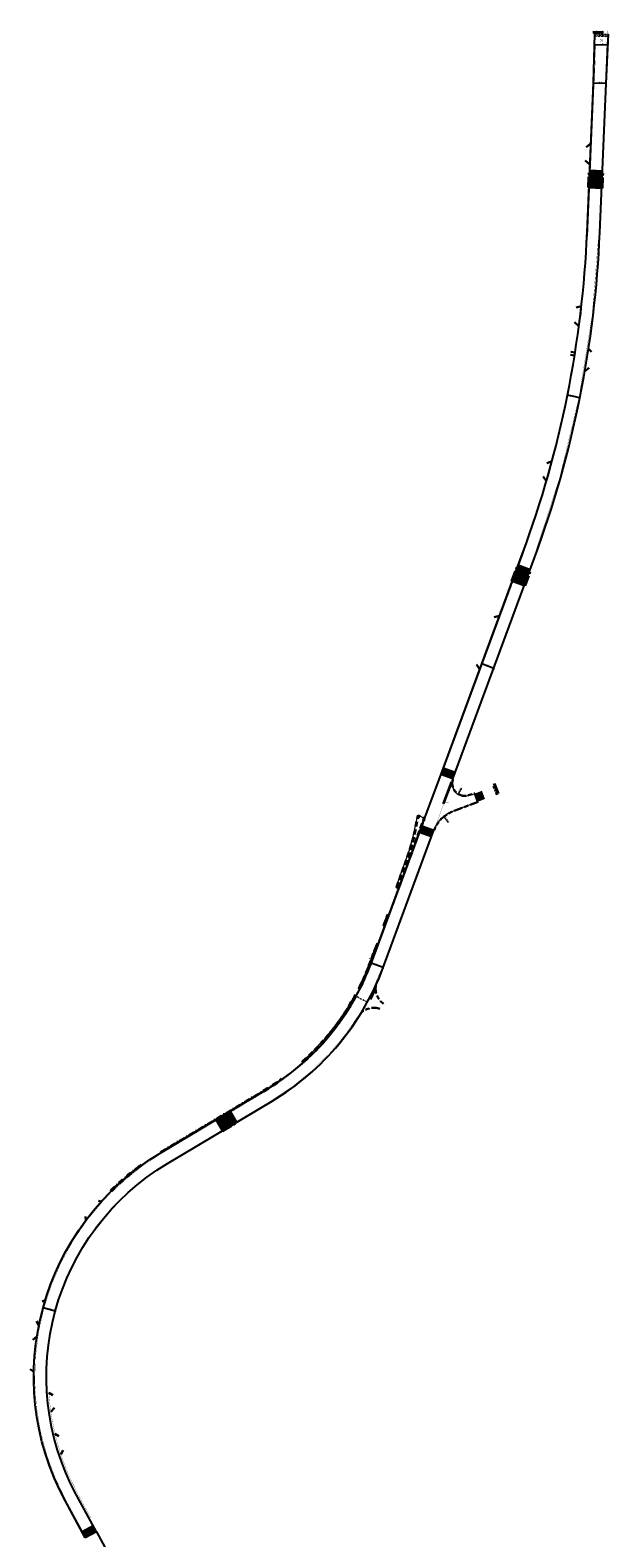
# Model space of a CAD drawing. Header units: metres. Extents: x -5 to 205656, y -9 to 393038.
# Tile 24 of 29: x 203106 to 203380, y 392327 to 393038. Entities that reach past the tile are written whole.
import ezdxf

# ---------------------------------------------------------------- set-up
doc = ezdxf.new("R2010")
doc.units = ezdxf.units.M
for name, pattern in [('DASHDOT', [1, 0.5, -0.25, 0, -0.25]), ('DASHED', [0.75, 0.5, -0.25]), ('VH-OPSLUITBAND_100X200', [16, 8, -2, 4, -2]), ('VH-TROTTOIRBAND_180-200', [20, 10, -2, 2, -2, 2, -2]), ('VW-1-1_STREEP', [2, 1, -1]), ('ZZ-AFBREEK-SO', [7, 4, -1, 1, -1])]:
    doc.linetypes.add(name, pattern=pattern)
for name, color, linetype, lineweight in [('Freesvakken_nle', 7, 'DASHED', 20), ('N-WE-VH-KANTOPSLUITING_MOLGOOT', 253, 'Continuous', 15), ('N-WE-VH-KANTOPSLUITING_OPSLUITBAND_100X200-G', 7, 'VH-OPSLUITBAND_100X200', 30), ('N-WE-VH-KANTOPSLUITING_TROTTOIRBAND_180 200-G', 6, 'VH-TROTTOIRBAND_180-200', 40), ('N-WE-VH-KANTOPSLUITING_VOORKANTBAND-G', 7, 'Continuous', 15), ('N-WE-VW-MARKERING_DWARS_DRIEHOEK_5050-G', 255, 'VW-HAAIETAND50-L-N', 35), ('N-WE-VW-MARKERING_LANGS_STREEP_11-G', 255, 'VW-1-1_STREEP', 13), ('RWS banden', 130, 'DASHED', 40), ('Scheidingsband', 10, 'DASHDOT', 40), ('X-XX-AL-AANKLEDING-M', 7, 'Continuous', 18), ('X-XX-AL-AANPIJLING-M', 7, 'Continuous', 18), ('X-XX-AL-AFBREEKLIJN-G', 7, 'ZZ-AFBREEK-SO', 40)]:
    doc.layers.add(name, color=color, linetype=linetype, lineweight=lineweight)
for name, color, linetype in [('N-WE-VH-KANTVERHARDING-G', 7, 'Continuous'), ('N-WE-VH-PLATEAU-G', 7, 'Continuous'), ('N-WE-VW-MARKERING_LANGS_STREEP-G', 255, 'Continuous')]:
    doc.layers.add(name, color=color, linetype=linetype)
doc.styles.add('NLCS-ISO-M200-T25', font='NLCS-ISO.ttf', dxfattribs={"height": 0.5})
doc.styles.get("Standard").update_dxf_attribs({"font": 'arial.ttf'})
doc.linetypes.add('VW-HAAIETAND50-L-N', pattern='A,0,-0.5,[150,NLCS.SHX,S=1,R=0,X=-0.625,Y=-0.25],-0.5', length=1)
doc.dimstyles.new('NLCS-M200-T25-PIJL_L3_H2', dxfattribs={"dimscale": 0.2, "dimtxt": 2.5, "dimasz": 2.5, "dimexe": 2, "dimexo": 2, "dimgap": 0.7, "dimtad": 1, "dimdec": 3, "dimzin": 0, "dimdsep": 46, "dimtxsty": 'NLCS-ISO-M200-T25', "dimcen": 0, "dimdle": 2, "dimclrd": 256, "dimclre": 256, "dimclrt": 256, "dimazin": 0, "dimtfac": 1, "dimtdec": 3, "dimtofl": 0, "dimtmove": 0, "dimatfit": 3, "dimfxl": 2, "dimfxlon": 1, "dimtfillclr": 256, "dimtolj": 1, "dimtzin": 0, "dimlwd": -1, "dimlwe": -1, "dimarcsym": 0})
doc.dimstyles.new('NLCS_1-200', dxfattribs={"dimscale": 0.2, "dimtxt": 2.5, "dimasz": 2.5, "dimexe": 1.25, "dimexo": 0.625, "dimtad": 1, "dimzin": 1, "dimtxsty": 'Standard', "dimblk": 'OBLIQUE', "dimcen": 0, "dimse1": 1, "dimse2": 1, "dimadec": 0, "dimazin": 0, "dimtfac": 1, "dimtmove": 0, "dimatfit": 3, "dimfxl": 1, "dimarcsym": 0})

# ---------------------------------------------------------------- blocks, each defined once
blk = doc.blocks.new('*U254')
at = {"layer": 'N-WE-VH-PLATEAU-G', "transparency": 33554687}
h = blk.add_hatch(color=251, dxfattribs=at)
h.dxf.hatch_style = 1
h.paths.add_polyline_path([(6, 0), (6, 4), (0, 4), (0, 0)])
at = {"layer": 'N-WE-VH-PLATEAU-G', "color": 7, "true_color": 0xffffff}
for points, const_width in [([(0, 3), (6, 3)], 0.2), ([(0.25, 2.1), (0.25, 2.9)], 0.1), ([(0.55, 0.9), (0.55, 2.9)], 0.1), ([(0.85, 2.1), (0.85, 2.9)], 0.1), ([(1.15, 0.9), (1.15, 2.9)], 0.1), ([(1.45, 2.1), (1.45, 2.9)], 0.1), ([(1.75, 0.9), (1.75, 2.9)], 0.1), ([(2.05, 2.1), (2.05, 2.9)], 0.1), ([(2.35, 0.9), (2.35, 2.9)], 0.1), ([(2.65, 2.1), (2.65, 2.9)], 0.1), ([(2.95, 0.9), (2.95, 2.9)], 0.1), ([(3.25, 2.1), (3.25, 2.9)], 0.1), ([(3.55, 0.9), (3.55, 2.9)], 0.1), ([(3.85, 2.1), (3.85, 2.9)], 0.1), ([(4.15, 0.9), (4.15, 2.9)], 0.1), ([(4.45, 2.1), (4.45, 2.9)], 0.1), ([(4.75, 0.9), (4.75, 2.9)], 0.1), ([(5.05, 2.1), (5.05, 2.9)], 0.1), ([(5.35, 0.9), (5.35, 2.9)], 0.1)]:
    blk.add_lwpolyline(points, dxfattribs=dict(at, const_width=const_width))
at = {"layer": 'N-WE-VH-PLATEAU-G'}
for points in [[(0, 4), (6, 4)], [(0, 3.1), (0.8, 3.1)], [(0, 0), (6, 0)]]:
    blk.add_lwpolyline(points, dxfattribs=at)
at = {"layer": 'N-WE-VH-PLATEAU-G', "color": 7, "true_color": 0xffffff}
blk.add_lwpolyline([(0, 2.9), (0.8, 2.9)], dxfattribs=at)
blk = doc.blocks.new('*U253')
at = {"layer": 'N-WE-VH-PLATEAU-G', "transparency": 33554687}
h = blk.add_hatch(color=251, dxfattribs=at)
h.dxf.hatch_style = 1
h.paths.add_polyline_path([(6, 0), (6, 4), (0, 4), (0, 0)])
at = {"layer": 'N-WE-VH-PLATEAU-G', "color": 7, "true_color": 0xffffff}
for points, const_width in [([(0, 3), (6, 3)], 0.2), ([(0.26, 2.1), (0.26, 2.9)], 0.1), ([(0.56, 0.9), (0.56, 2.9)], 0.1), ([(0.86, 2.1), (0.86, 2.9)], 0.1), ([(1.16, 0.9), (1.16, 2.9)], 0.1), ([(1.46, 2.1), (1.46, 2.9)], 0.1), ([(1.76, 0.9), (1.76, 2.9)], 0.1), ([(2.06, 2.1), (2.06, 2.9)], 0.1), ([(2.36, 0.9), (2.36, 2.9)], 0.1), ([(2.66, 2.1), (2.66, 2.9)], 0.1), ([(2.96, 0.9), (2.96, 2.9)], 0.1), ([(3.26, 2.1), (3.26, 2.9)], 0.1), ([(3.56, 0.9), (3.56, 2.9)], 0.1), ([(3.86, 2.1), (3.86, 2.9)], 0.1), ([(4.16, 0.9), (4.16, 2.9)], 0.1), ([(4.46, 2.1), (4.46, 2.9)], 0.1), ([(4.76, 0.9), (4.76, 2.9)], 0.1), ([(5.06, 2.1), (5.06, 2.9)], 0.1), ([(5.36, 0.9), (5.36, 2.9)], 0.1)]:
    blk.add_lwpolyline(points, dxfattribs=dict(at, const_width=const_width))
at = {"layer": 'N-WE-VH-PLATEAU-G'}
for points in [[(0, 4), (6, 4)], [(0, 3.1), (0.8, 3.1)], [(0, 0), (6, 0)]]:
    blk.add_lwpolyline(points, dxfattribs=at)
at = {"layer": 'N-WE-VH-PLATEAU-G', "color": 7, "true_color": 0xffffff}
blk.add_lwpolyline([(0, 2.9), (0.8, 2.9)], dxfattribs=at)
blk = doc.blocks.new('*U191')
at = {"layer": 'N-WE-VH-PLATEAU-G', "transparency": 33554687}
h = blk.add_hatch(color=251, dxfattribs=at)
h.dxf.hatch_style = 1
h.paths.add_polyline_path([(6, 0), (6, 4), (0, 4), (0, 0)])
at = {"layer": 'N-WE-VH-PLATEAU-G', "color": 7, "true_color": 0xffffff}
for points, const_width in [([(0, 3), (6, 3)], 0.2), ([(0.25, 2.1), (0.25, 2.9)], 0.1), ([(0.55, 0.9), (0.55, 2.9)], 0.1), ([(0.85, 2.1), (0.85, 2.9)], 0.1), ([(1.15, 0.9), (1.15, 2.9)], 0.1), ([(1.45, 2.1), (1.45, 2.9)], 0.1), ([(1.75, 0.9), (1.75, 2.9)], 0.1), ([(2.05, 2.1), (2.05, 2.9)], 0.1), ([(2.35, 0.9), (2.35, 2.9)], 0.1), ([(2.65, 2.1), (2.65, 2.9)], 0.1), ([(2.95, 0.9), (2.95, 2.9)], 0.1), ([(3.25, 2.1), (3.25, 2.9)], 0.1), ([(3.55, 0.9), (3.55, 2.9)], 0.1), ([(3.85, 2.1), (3.85, 2.9)], 0.1), ([(4.15, 0.9), (4.15, 2.9)], 0.1), ([(4.45, 2.1), (4.45, 2.9)], 0.1), ([(4.75, 0.9), (4.75, 2.9)], 0.1), ([(5.05, 2.1), (5.05, 2.9)], 0.1), ([(5.35, 0.9), (5.35, 2.9)], 0.1)]:
    blk.add_lwpolyline(points, dxfattribs=dict(at, const_width=const_width))
at = {"layer": 'N-WE-VH-PLATEAU-G'}
for points in [[(0, 4), (6, 4)], [(0, 3.1), (0.8, 3.1)], [(0, 0), (6, 0)]]:
    blk.add_lwpolyline(points, dxfattribs=at)
at = {"layer": 'N-WE-VH-PLATEAU-G', "color": 7, "true_color": 0xffffff}
blk.add_lwpolyline([(0, 2.9), (0.8, 2.9)], dxfattribs=at)
blk = doc.blocks.new('*U255')
at = {"layer": 'N-WE-VH-PLATEAU-G', "transparency": 33554687}
h = blk.add_hatch(color=251, dxfattribs=at)
h.dxf.hatch_style = 1
h.paths.add_polyline_path([(6, 0), (6, 4), (0, 4), (0, 0)])
at = {"layer": 'N-WE-VH-PLATEAU-G', "color": 7, "true_color": 0xffffff}
for points, const_width in [([(0, 3), (6, 3)], 0.2), ([(0.25, 2.1), (0.25, 2.9)], 0.1), ([(0.55, 0.9), (0.55, 2.9)], 0.1), ([(0.85, 2.1), (0.85, 2.9)], 0.1), ([(1.15, 0.9), (1.15, 2.9)], 0.1), ([(1.45, 2.1), (1.45, 2.9)], 0.1), ([(1.75, 0.9), (1.75, 2.9)], 0.1), ([(2.05, 2.1), (2.05, 2.9)], 0.1), ([(2.35, 0.9), (2.35, 2.9)], 0.1), ([(2.65, 2.1), (2.65, 2.9)], 0.1), ([(2.95, 0.9), (2.95, 2.9)], 0.1), ([(3.25, 2.1), (3.25, 2.9)], 0.1), ([(3.55, 0.9), (3.55, 2.9)], 0.1), ([(3.85, 2.1), (3.85, 2.9)], 0.1), ([(4.15, 0.9), (4.15, 2.9)], 0.1), ([(4.45, 2.1), (4.45, 2.9)], 0.1), ([(4.75, 0.9), (4.75, 2.9)], 0.1), ([(5.05, 2.1), (5.05, 2.9)], 0.1), ([(5.35, 0.9), (5.35, 2.9)], 0.1), ([(5.65, 2.1), (5.65, 2.9)], 0.1), ([(5.95, 0.9), (5.95, 2.9)], 0.1)]:
    blk.add_lwpolyline(points, dxfattribs=dict(at, const_width=const_width))
at = {"layer": 'N-WE-VH-PLATEAU-G'}
for points in [[(0, 4), (6, 4)], [(0, 3.1), (0.8, 3.1)], [(0, 0), (6, 0)]]:
    blk.add_lwpolyline(points, dxfattribs=at)
at = {"layer": 'N-WE-VH-PLATEAU-G', "color": 7, "true_color": 0xffffff}
blk.add_lwpolyline([(0, 2.9), (0.8, 2.9)], dxfattribs=at)
blk = doc.blocks.new('*U261')
at = {"layer": 'N-WE-VH-PLATEAU-G', "transparency": 33554687}
h = blk.add_hatch(color=251, dxfattribs=at)
h.dxf.hatch_style = 1
h.paths.add_polyline_path([(6, -2.2), (6, 0.8), (0, 0.8), (0, -2.2)])
at = {"layer": 'N-WE-VH-PLATEAU-G', "color": 7, "true_color": 0xffffff}
for points, const_width in [([(0, 0.9), (6, 0.9)], 0.2), ([(0.21, -0.25), (0.21, 0.8)], 0.1), ([(0.51, -1.4), (0.51, 0.8)], 0.1), ([(0.81, -0.25), (0.81, 0.8)], 0.1), ([(1.11, -1.4), (1.11, 0.8)], 0.1), ([(1.41, -0.25), (1.41, 0.8)], 0.1), ([(1.71, -1.4), (1.71, 0.8)], 0.1), ([(2.01, -0.25), (2.01, 0.8)], 0.1), ([(2.31, -1.4), (2.31, 0.8)], 0.1), ([(2.61, -0.25), (2.61, 0.8)], 0.1), ([(2.91, -1.4), (2.91, 0.8)], 0.1), ([(3.21, -0.25), (3.21, 0.8)], 0.1), ([(3.51, -1.4), (3.51, 0.8)], 0.1), ([(3.81, -0.25), (3.81, 0.8)], 0.1), ([(4.11, -1.4), (4.11, 0.8)], 0.1), ([(4.41, -0.25), (4.41, 0.8)], 0.1), ([(4.71, -1.4), (4.71, 0.8)], 0.1), ([(5.01, -0.25), (5.01, 0.8)], 0.1), ([(5.31, -1.4), (5.31, 0.8)], 0.1), ([(5.61, -0.25), (5.61, 0.8)], 0.1), ([(5.91, -1.4), (5.91, 0.8)], 0.1)]:
    blk.add_lwpolyline(points, dxfattribs=dict(at, const_width=const_width))
at = {"layer": 'N-WE-VH-PLATEAU-G'}
for points in [[(0, 1), (6, 1)], [(0, -2.2), (6, -2.2)]]:
    blk.add_lwpolyline(points, dxfattribs=at)
at = {"layer": 'N-WE-VH-PLATEAU-G', "color": 7, "true_color": 0xffffff}
blk.add_lwpolyline([(0, 0.8), (6, 0.8)], dxfattribs=at)
blk = doc.blocks.new('*U258')
at = {"layer": 'N-WE-VH-PLATEAU-G', "transparency": 33554687}
h = blk.add_hatch(color=251, dxfattribs=at)
h.dxf.hatch_style = 1
h.paths.add_polyline_path([(4.12, -2.2), (4.12, 0.8), (0, 0.8), (0, -2.2)])
at = {"layer": 'N-WE-VH-PLATEAU-G', "color": 7, "true_color": 0xffffff}
for points, const_width in [([(0, 0.9), (4.12, 0.9)], 0.2), ([(0.25, -0.25), (0.25, 0.8)], 0.1), ([(0.55, -1.4), (0.55, 0.8)], 0.1), ([(0.85, -0.25), (0.85, 0.8)], 0.1), ([(1.15, -1.4), (1.15, 0.8)], 0.1), ([(1.45, -0.25), (1.45, 0.8)], 0.1), ([(1.75, -1.4), (1.75, 0.8)], 0.1), ([(2.05, -0.25), (2.05, 0.8)], 0.1), ([(2.35, -1.4), (2.35, 0.8)], 0.1), ([(2.65, -0.25), (2.65, 0.8)], 0.1), ([(2.95, -1.4), (2.95, 0.8)], 0.1), ([(3.25, -0.25), (3.25, 0.8)], 0.1), ([(3.55, -1.4), (3.55, 0.8)], 0.1)]:
    blk.add_lwpolyline(points, dxfattribs=dict(at, const_width=const_width))
at = {"layer": 'N-WE-VH-PLATEAU-G'}
for points in [[(0, 1), (4.12, 1)], [(0, -2.2), (4.12, -2.2)]]:
    blk.add_lwpolyline(points, dxfattribs=at)
at = {"layer": 'N-WE-VH-PLATEAU-G', "color": 7, "true_color": 0xffffff}
blk.add_lwpolyline([(0, 0.8), (4.12, 0.8)], dxfattribs=at)
blk = doc.blocks.new('*U260')
at = {"layer": 'N-WE-VH-PLATEAU-G', "transparency": 33554687}
h = blk.add_hatch(color=251, dxfattribs=at)
h.dxf.hatch_style = 1
h.paths.add_polyline_path([(6, -2.2), (6, 0.8), (0, 0.8), (0, -2.2)])
at = {"layer": 'N-WE-VH-PLATEAU-G', "color": 7, "true_color": 0xffffff}
for points, const_width in [([(0, 0.9), (6, 0.9)], 0.2), ([(0.25, -0.25), (0.25, 0.8)], 0.1), ([(0.55, -1.4), (0.55, 0.8)], 0.1), ([(0.85, -0.25), (0.85, 0.8)], 0.1), ([(1.15, -1.4), (1.15, 0.8)], 0.1), ([(1.45, -0.25), (1.45, 0.8)], 0.1), ([(1.75, -1.4), (1.75, 0.8)], 0.1), ([(2.05, -0.25), (2.05, 0.8)], 0.1), ([(2.35, -1.4), (2.35, 0.8)], 0.1), ([(2.65, -0.25), (2.65, 0.8)], 0.1), ([(2.95, -1.4), (2.95, 0.8)], 0.1), ([(3.25, -0.25), (3.25, 0.8)], 0.1), ([(3.55, -1.4), (3.55, 0.8)], 0.1), ([(3.85, -0.25), (3.85, 0.8)], 0.1), ([(4.15, -1.4), (4.15, 0.8)], 0.1), ([(4.45, -0.25), (4.45, 0.8)], 0.1), ([(4.75, -1.4), (4.75, 0.8)], 0.1), ([(5.05, -0.25), (5.05, 0.8)], 0.1), ([(5.35, -1.4), (5.35, 0.8)], 0.1), ([(5.65, -0.25), (5.65, 0.8)], 0.1), ([(5.95, -1.4), (5.95, 0.8)], 0.1)]:
    blk.add_lwpolyline(points, dxfattribs=dict(at, const_width=const_width))
at = {"layer": 'N-WE-VH-PLATEAU-G'}
for points in [[(0, 1), (6, 1)], [(0, -2.2), (6, -2.2)]]:
    blk.add_lwpolyline(points, dxfattribs=at)
at = {"layer": 'N-WE-VH-PLATEAU-G', "color": 7, "true_color": 0xffffff}
blk.add_lwpolyline([(0, 0.8), (6, 0.8)], dxfattribs=at)
blk = doc.blocks.new('*U259')
at = {"layer": 'N-WE-VH-PLATEAU-G', "transparency": 33554687}
h = blk.add_hatch(color=251, dxfattribs=at)
h.dxf.hatch_style = 1
h.paths.add_polyline_path([(6, -2.2), (6, 0.8), (0, 0.8), (0, -2.2)])
at = {"layer": 'N-WE-VH-PLATEAU-G', "color": 7, "true_color": 0xffffff}
for points, const_width in [([(0, 0.9), (6, 0.9)], 0.2), ([(0.25, -0.25), (0.25, 0.8)], 0.1), ([(0.55, -1.4), (0.55, 0.8)], 0.1), ([(0.85, -0.25), (0.85, 0.8)], 0.1), ([(1.15, -1.4), (1.15, 0.8)], 0.1), ([(1.45, -0.25), (1.45, 0.8)], 0.1), ([(1.75, -1.4), (1.75, 0.8)], 0.1), ([(2.05, -0.25), (2.05, 0.8)], 0.1), ([(2.35, -1.4), (2.35, 0.8)], 0.1), ([(2.65, -0.25), (2.65, 0.8)], 0.1), ([(2.95, -1.4), (2.95, 0.8)], 0.1), ([(3.25, -0.25), (3.25, 0.8)], 0.1), ([(3.55, -1.4), (3.55, 0.8)], 0.1), ([(3.85, -0.25), (3.85, 0.8)], 0.1), ([(4.15, -1.4), (4.15, 0.8)], 0.1), ([(4.45, -0.25), (4.45, 0.8)], 0.1), ([(4.75, -1.4), (4.75, 0.8)], 0.1), ([(5.05, -0.25), (5.05, 0.8)], 0.1), ([(5.35, -1.4), (5.35, 0.8)], 0.1), ([(5.65, -0.25), (5.65, 0.8)], 0.1), ([(5.95, -1.4), (5.95, 0.8)], 0.1)]:
    blk.add_lwpolyline(points, dxfattribs=dict(at, const_width=const_width))
at = {"layer": 'N-WE-VH-PLATEAU-G'}
for points in [[(0, 1), (6, 1)], [(0, -2.2), (6, -2.2)]]:
    blk.add_lwpolyline(points, dxfattribs=at)
at = {"layer": 'N-WE-VH-PLATEAU-G', "color": 7, "true_color": 0xffffff}
blk.add_lwpolyline([(0, 0.8), (6, 0.8)], dxfattribs=at)
blk = doc.blocks.new('*U251')
at = {"layer": 'N-WE-VH-PLATEAU-G', "transparency": 33554687}
h = blk.add_hatch(color=251, dxfattribs=at)
h.dxf.hatch_style = 1
h.paths.add_polyline_path([(6, 0), (6, 4), (0, 4), (0, 0)])
at = {"layer": 'N-WE-VH-PLATEAU-G', "color": 7, "true_color": 0xffffff}
for points, const_width in [([(0, 3), (6, 3)], 0.2), ([(0.25, 2.1), (0.25, 2.9)], 0.1), ([(0.55, 0.9), (0.55, 2.9)], 0.1), ([(0.85, 2.1), (0.85, 2.9)], 0.1), ([(1.15, 0.9), (1.15, 2.9)], 0.1), ([(1.45, 2.1), (1.45, 2.9)], 0.1), ([(1.75, 0.9), (1.75, 2.9)], 0.1), ([(2.05, 2.1), (2.05, 2.9)], 0.1), ([(2.35, 0.9), (2.35, 2.9)], 0.1), ([(2.65, 2.1), (2.65, 2.9)], 0.1), ([(2.95, 0.9), (2.95, 2.9)], 0.1), ([(3.25, 2.1), (3.25, 2.9)], 0.1), ([(3.55, 0.9), (3.55, 2.9)], 0.1), ([(3.85, 2.1), (3.85, 2.9)], 0.1), ([(4.15, 0.9), (4.15, 2.9)], 0.1), ([(4.45, 2.1), (4.45, 2.9)], 0.1), ([(4.75, 0.9), (4.75, 2.9)], 0.1), ([(5.05, 2.1), (5.05, 2.9)], 0.1), ([(5.35, 0.9), (5.35, 2.9)], 0.1), ([(5.65, 2.1), (5.65, 2.9)], 0.1), ([(5.95, 0.9), (5.95, 2.9)], 0.1)]:
    blk.add_lwpolyline(points, dxfattribs=dict(at, const_width=const_width))
at = {"layer": 'N-WE-VH-PLATEAU-G'}
for points in [[(0, 4), (6, 4)], [(0, 3.1), (0.8, 3.1)], [(0, 0), (6, 0)]]:
    blk.add_lwpolyline(points, dxfattribs=at)
at = {"layer": 'N-WE-VH-PLATEAU-G', "color": 7, "true_color": 0xffffff}
blk.add_lwpolyline([(0, 2.9), (0.8, 2.9)], dxfattribs=at)
blk = doc.blocks.new('*U252')
at = {"layer": 'N-WE-VH-PLATEAU-G', "transparency": 33554687}
h = blk.add_hatch(color=251, dxfattribs=at)
h.dxf.hatch_style = 1
h.paths.add_polyline_path([(6, 0), (6, 4), (0, 4), (0, 0)])
at = {"layer": 'N-WE-VH-PLATEAU-G', "color": 7, "true_color": 0xffffff}
for points, const_width in [([(0, 3), (6, 3)], 0.2), ([(0.25, 2.1), (0.25, 2.9)], 0.1), ([(0.55, 0.9), (0.55, 2.9)], 0.1), ([(0.85, 2.1), (0.85, 2.9)], 0.1), ([(1.15, 0.9), (1.15, 2.9)], 0.1), ([(1.45, 2.1), (1.45, 2.9)], 0.1), ([(1.75, 0.9), (1.75, 2.9)], 0.1), ([(2.05, 2.1), (2.05, 2.9)], 0.1), ([(2.35, 0.9), (2.35, 2.9)], 0.1), ([(2.65, 2.1), (2.65, 2.9)], 0.1), ([(2.95, 0.9), (2.95, 2.9)], 0.1), ([(3.25, 2.1), (3.25, 2.9)], 0.1), ([(3.55, 0.9), (3.55, 2.9)], 0.1), ([(3.85, 2.1), (3.85, 2.9)], 0.1), ([(4.15, 0.9), (4.15, 2.9)], 0.1), ([(4.45, 2.1), (4.45, 2.9)], 0.1), ([(4.75, 0.9), (4.75, 2.9)], 0.1), ([(5.05, 2.1), (5.05, 2.9)], 0.1), ([(5.35, 0.9), (5.35, 2.9)], 0.1)]:
    blk.add_lwpolyline(points, dxfattribs=dict(at, const_width=const_width))
at = {"layer": 'N-WE-VH-PLATEAU-G'}
for points in [[(0, 4), (6, 4)], [(0, 3.1), (0.8, 3.1)], [(0, 0), (6, 0)]]:
    blk.add_lwpolyline(points, dxfattribs=at)
at = {"layer": 'N-WE-VH-PLATEAU-G', "color": 7, "true_color": 0xffffff}
blk.add_lwpolyline([(0, 2.9), (0.8, 2.9)], dxfattribs=at)
blk = doc.blocks.new('*D101')
at = {"layer": 'X-XX-AL-AANPIJLING-M', "transparency": 16777216}
blk.add_line((203309.17, 392680.08), (203307.63, 392677.73), dxfattribs=at)
blk.add_solid([(203307.56, 392677.78), (203307.7, 392677.69), (203307.35, 392677.32)], dxfattribs=at)
at = {"layer": 'X-XX-AL-AANPIJLING-M', "transparency": 16777216, "insert": (203308.26, 392679.4), "char_height": 0.5, "attachment_point": 5, "rotation": 56.63258, "style": 'NLCS-ISO-M200-T25'}
blk.add_mtext('\\A1;R=6.00', dxfattribs=at)
blk = doc.blocks.new('*D102')
at = {"layer": 'X-XX-AL-AANPIJLING-M', "transparency": 16777216}
blk.add_line((203302.95, 392663.96), (203301.03, 392666.33), dxfattribs=at)
blk.add_solid([(203301.09, 392666.39), (203300.96, 392666.28), (203300.71, 392666.72)], dxfattribs=at)
at = {"layer": 'X-XX-AL-AANPIJLING-M', "transparency": 16777216, "insert": (203302.51, 392665.13), "char_height": 0.5, "attachment_point": 5, "rotation": 309.10771, "style": 'NLCS-ISO-M200-T25'}
blk.add_mtext('\\A1;R=15.00', dxfattribs=at)
blk = doc.blocks.new('_Oblique')
at = {"color": 0, "linetype": 'ByBlock', "lineweight": -2}
blk.add_line((-0.5, -0.5), (0.5, 0.5), dxfattribs=at)
blk = doc.blocks.new('*D137')
at = {"layer": 'X-XX-AL-AANKLEDING-M', "color": 0, "lineweight": -2, "transparency": 16777216}
blk.add_line((203117.44, 392433.45), (203111.65, 392435.04), dxfattribs=at)
at = {"layer": 'X-XX-AL-AANKLEDING-M', "color": 0, "lineweight": -2, "transparency": 16777216, "xscale": 0.5, "yscale": 0.5, "zscale": 0.5}
for p, rotation in [((203111.65, 392435.04), 164.6639523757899), ((203117.44, 392433.45), 344.6639523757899)]:
    blk.add_blockref('_Oblique', p, dxfattribs=dict(at, rotation=rotation))
at = {"layer": 'X-XX-AL-AANKLEDING-M', "color": 0, "transparency": 16777216, "insert": (203114.66, 392434.66), "char_height": 0.5, "attachment_point": 5, "rotation": 344.66395}
blk.add_mtext('6,00', dxfattribs=at)
blk = doc.blocks.new('*D138')
at = {"layer": 'X-XX-AL-AANKLEDING-M', "color": 0, "lineweight": -2, "transparency": 16777216}
blk.add_line((203272.12, 392595.43), (203266.49, 392597.51), dxfattribs=at)
at = {"layer": 'X-XX-AL-AANKLEDING-M', "color": 0, "lineweight": -2, "transparency": 16777216, "xscale": 0.5, "yscale": 0.5, "zscale": 0.5}
for p, rotation in [((203266.49, 392597.51), 159.7045317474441), ((203272.12, 392595.43), 339.704531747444)]:
    blk.add_blockref('_Oblique', p, dxfattribs=dict(at, rotation=rotation))
at = {"layer": 'X-XX-AL-AANKLEDING-M', "color": 0, "transparency": 16777216, "insert": (203269.46, 392596.87), "char_height": 0.5, "attachment_point": 5, "rotation": 339.70453}
blk.add_mtext('6,00', dxfattribs=at)
blk = doc.blocks.new('*D139')
at = {"layer": 'X-XX-AL-AANKLEDING-M', "color": 0, "lineweight": -2, "transparency": 16777216}
blk.add_line((203324.32, 392736.57), (203318.72, 392738.74), dxfattribs=at)
at = {"layer": 'X-XX-AL-AANKLEDING-M', "color": 0, "lineweight": -2, "transparency": 16777216, "xscale": 0.5, "yscale": 0.5, "zscale": 0.5}
for p, rotation in [((203318.72, 392738.74), 158.7496904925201), ((203324.32, 392736.57), 338.7496904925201)]:
    blk.add_blockref('_Oblique', p, dxfattribs=dict(at, rotation=rotation))
at = {"layer": 'X-XX-AL-AANKLEDING-M', "color": 0, "transparency": 16777216, "insert": (203321.67, 392738.05), "char_height": 0.5, "attachment_point": 5, "rotation": 338.74969}
blk.add_mtext('6,00', dxfattribs=at)
blk = doc.blocks.new('*D140')
at = {"layer": 'X-XX-AL-AANKLEDING-M', "color": 0, "lineweight": -2, "transparency": 16777216}
blk.add_line((203365, 392864.21), (203359.11, 392865.39), dxfattribs=at)
at = {"layer": 'X-XX-AL-AANKLEDING-M', "color": 0, "lineweight": -2, "transparency": 16777216, "xscale": 0.5, "yscale": 0.5, "zscale": 0.5}
for p, rotation in [((203359.11, 392865.39), 168.650278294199), ((203365, 392864.21), 348.650278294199)]:
    blk.add_blockref('_Oblique', p, dxfattribs=dict(at, rotation=rotation))
at = {"layer": 'X-XX-AL-AANKLEDING-M', "color": 0, "transparency": 16777216, "insert": (203362.14, 392865.21), "char_height": 0.5, "attachment_point": 5, "rotation": 348.65028}
blk.add_mtext('6,00', dxfattribs=at)
blk = doc.blocks.new('*D141')
at = {"layer": 'X-XX-AL-AANKLEDING-M', "color": 0, "lineweight": -2, "transparency": 16777216}
blk.add_line((203377.34, 393012.47), (203371.34, 393012.64), dxfattribs=at)
at = {"layer": 'X-XX-AL-AANKLEDING-M', "color": 0, "lineweight": -2, "transparency": 16777216, "xscale": 0.5, "yscale": 0.5, "zscale": 0.5}
for p, rotation in [((203371.34, 393012.64), 178.389860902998), ((203377.34, 393012.47), 358.389860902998)]:
    blk.add_blockref('_Oblique', p, dxfattribs=dict(at, rotation=rotation))
at = {"layer": 'X-XX-AL-AANKLEDING-M', "color": 0, "transparency": 16777216, "insert": (203374.78, 393012.97), "char_height": 0.5, "attachment_point": 5, "rotation": 358.38986}
blk.add_mtext('6,00', dxfattribs=at)
blk = doc.blocks.new('*D272')
at = {"layer": 'X-XX-AL-AANKLEDING-M', "color": 0, "lineweight": -2, "transparency": 16777216}
blk.add_line((203378.25, 393030.54), (203371.8, 393030.72), dxfattribs=at)
at = {"layer": 'X-XX-AL-AANKLEDING-M', "color": 0, "lineweight": -2, "transparency": 16777216, "xscale": 0.5, "yscale": 0.5, "zscale": 0.5}
for p, rotation in [((203371.8, 393030.72), 178.3435599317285), ((203378.25, 393030.54), 358.3435599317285)]:
    blk.add_blockref('_Oblique', p, dxfattribs=dict(at, rotation=rotation))
at = {"layer": 'X-XX-AL-AANKLEDING-M', "color": 0, "transparency": 16777216, "insert": (203375.35, 393031.04), "char_height": 0.5, "attachment_point": 5, "rotation": 358.34356}
blk.add_mtext('6,45', dxfattribs=at)

msp = doc.modelspace()

# ---------------------------------------------------------------- linework, layer by layer
at = {"color": 252, "ltscale": 0.5}
for points in [[(203372.576, 393036.094, 0.1, 0.1, 0), (203372.634, 393037.519, 0, 0, 0)], [(203375.229, 393035.987, 0.1, 0.1, 0), (203375.277, 393037.443, 0, 0, 0)], [(203375.446, 393035.978, 0.1, 0.1, 0), (203375.493, 393037.436, 0, 0, 0)], [(203378.127, 393035.869, 0.1, 0.1, 0), (203378.188, 393037.359, 0, 0, 0)]]:
    msp.add_lwpolyline(points, format="xyseb", dxfattribs=at)
at = {"layer": 'Freesvakken_nle', "color": 7, "ltscale": 2}
for points in [[(203372.099, 393035.875), (203378.54, 393035.604)], [(203372.503, 393034.857), (203378.54, 393035.604)], [(203372.545, 393035.856), (203378.498, 393034.605)], [(203375.528, 393035.735), (203375.541, 393036.135)], [(203372.058, 393034.86), (203378.498, 393034.605)], [(203324.015, 392680.858), (203324.945, 392681.227), (203325.503, 392677.101), (203326.433, 392677.469), (203324.015, 392680.858)], [(203324.015, 392680.858), (203325.503, 392677.101)], [(203324.945, 392681.227), (203326.433, 392677.469)], [(203264.694, 392579.081), (203259.384, 392581.874)]]:
    msp.add_lwpolyline(points, dxfattribs=at)
at = {"layer": 'N-WE-VH-KANTOPSLUITING_MOLGOOT', "color": 165, "const_width": 0.1}
for points in [[(203133.412, 392335.709), (203134.115, 392336.092), (203128.177, 392347.017, -0.1092076), (203114.299, 392395.22), (203113.501, 392395.17)], [(203133.412, 392335.709), (203127.474, 392346.635, -0.1092076), (203113.501, 392395.17)]]:
    msp.add_lwpolyline(points, format="xyb", dxfattribs=at)
at = {"layer": 'N-WE-VH-KANTOPSLUITING_OPSLUITBAND_100X200-G', "color": 7, "ltscale": 0.5}
for points in [[(203367.896, 392982.331), (203370.146, 392984.045)], [(203367.483, 392976.126), (203369.732, 392974.162)], [(203365.691, 392907.392), (203363.301, 392906.755), (203363.301, 392906.755)], [(203364.537, 392897.99), (203362.48, 392899.872)], [(203360.787, 392885.856), (203362.724, 392885.505)], [(203369.062, 392887.218), (203370.436, 392885.846)], [(203360.56, 392884.42), (203362.5, 392884.107)], [(203367.36, 392876.813), (203369.318, 392878.243)], [(203349.356, 392833.385), (203351.839, 392834.34)], [(203349.063, 392825.086), (203347.644, 392827.014)], [(203327.059, 392761.281), (203324.514, 392760.65)], [(203317.722, 392736.033), (203316.198, 392738.409)], [(203274.776, 392619.906), (203273.737, 392620.348)], [(203272.97, 392615.203), (203272.04, 392615.553)], [(203269.742, 392606.294), (203268.872, 392606.602)], [(203259.367, 392581.879), (203258.377, 392582.411)], [(203261.23, 392585.421), (203260.34, 392585.898)], [(203234.558, 392550.712), (203233.82, 392551.491)], [(203224.126, 392542.438), (203223.59, 392543.226)], [(203157.995, 392502.034), (203157.507, 392502.666)], [(203167.483, 392508.276), (203167.088, 392508.933)], [(203137.812, 392485.38), (203139.183, 392485.165)], [(203131.913, 392476.365), (203131.671, 392478.135)], [(203111.215, 392437.971), (203112.689, 392438.615)], [(203108.555, 392428.719), (203109.705, 392426.863)], [(203106.81, 392419.936), (203108.735, 392421.436)], [(203107.291, 392404.766), (203105.558, 392406.117)], [(203114.354, 392394.965), (203116.225, 392393.742)], [(203115.333, 392385.967), (203117.122, 392387.776)], [(203119.172, 392374.529), (203117.235, 392375.575)], [(203120.031, 392365.77), (203121.1, 392367.9)]]:
    msp.add_lwpolyline(points, dxfattribs=at)
at = {"layer": 'N-WE-VH-KANTOPSLUITING_OPSLUITBAND_100X200-G', "ltscale": 0.5, "flags": 128}
for points in [[(203305.121, 392684.374, 0.6255634), (203312.46, 392676.711), (203315.09, 392677.556), (203315.398, 392677.655)], [(203316.931, 392673.613), (203304.857, 392669, 0.2161889), (203296.199, 392660.249, 0.2161889)]]:
    msp.add_lwpolyline(points, format="xyb", dxfattribs=at)
at = {"layer": 'N-WE-VH-KANTOPSLUITING_OPSLUITBAND_100X200-G', "color": 7, "ltscale": 0.5}
for points in [[(203268.716, 392587.161, 0.2876495), (203272.339, 392578.422)], [(203261.916, 392574.294, -0.2795026), (203270.639, 392575.961)]]:
    msp.add_lwpolyline(points, format="xyb", dxfattribs=at)
at = {"layer": 'N-WE-VH-KANTOPSLUITING_TROTTOIRBAND_180 200-G', "ltscale": 0.5}
for points in [[(203369.077, 392963.345), (203369.408, 392971.335)], [(203375.472, 392963.077), (203375.802, 392971.07)], [(203332.934, 392777.744), (203335.713, 392785.241)], [(203338.933, 392775.521), (203341.708, 392783.024)], [(203196.355, 392518.274), (203203.229, 392522.366)]]:
    msp.add_lwpolyline(points, dxfattribs=at)
at = {"layer": 'N-WE-VH-KANTOPSLUITING_VOORKANTBAND-G', "flags": 128}
for points in [[(203369.277, 392963.337), (203369.607, 392971.326)], [(203375.272, 392963.085), (203375.602, 392971.078)], [(203333.122, 392777.674), (203335.9, 392785.172)], [(203338.746, 392775.59), (203341.521, 392783.093)], [(203278.303, 392633.249), (203280.327, 392638.969), (203282.075, 392643.908), (203284.7, 392651.325), (203286.38, 392657.215), (203288.488, 392667.287), (203290.922, 392666.248), (203291.795, 392665.925)], [(203279.541, 392632.791), (203291.795, 392665.925)], [(203278.303, 392633.249), (203279.541, 392632.791)], [(203272.474, 392615.874), (203273.95, 392619.866)], [(203274.644, 392619.55), (203273.187, 392615.61)], [(203196.253, 392518.445), (203203.127, 392522.538)]]:
    msp.add_lwpolyline(points, dxfattribs=at)
at = {"layer": 'N-WE-VH-KANTOPSLUITING_VOORKANTBAND-G', "ltscale": 0.2, "flags": 128}
for points in [[(203305.027, 392684.409, 0.6255634), (203312.491, 392676.616), (203315.121, 392677.461), (203315.429, 392677.56)], [(203316.895, 392673.706), (203304.821, 392669.093, 0.2161889), (203296.105, 392660.284)]]:
    msp.add_lwpolyline(points, format="xyb", dxfattribs=at)
at = {"layer": 'N-WE-VH-KANTOPSLUITING_VOORKANTBAND-G', "flags": 128}
for points in [[(203272.474, 392615.874, 1.1970118), (203273.187, 392615.61)], [(203273.931, 392619.813, -1.0509104), (203274.644, 392619.55)], [(203260.759, 392586.133, 0.0272935), (203265.801, 392597.771), (203268.927, 392606.224)], [(203261.403, 392585.76, 0.0271918), (203266.495, 392597.514), (203269.621, 392605.967)], [(203268.907, 392606.171, -1.079272), (203269.601, 392605.914)], [(203265.783, 392599.775, 0.0003221), (203265.849, 392599.909, 0.0003221)], [(203234.248, 392551.427, 0.0844147), (203258.54, 392581.91, 0.0850497)], [(203234.67, 392550.811, 0.0846219), (203259.188, 392581.553)], [(203258.54, 392581.91, -0.9851673), (203259.188, 392581.553)], [(203260.759, 392586.133, 1.123135), (203261.421, 392585.802)], [(203234.248, 392551.427, 0.7001468), (203234.742, 392550.875)], [(203167.468, 392508.669), (203193.007, 392523.898), (203196.44, 392525.944), (203216.494, 392537.897, 0.0135928), (203221.851, 392541.291), (203223.783, 392542.621)], [(203167.645, 392508.373), (203193.184, 392523.602), (203196.616, 392525.648), (203216.671, 392537.601, 0.0135968), (203222.045, 392541.006), (203224.008, 392542.357)], [(203223.779, 392542.618, -1.054817), (203223.979, 392542.334)], [(203143.652, 392490.323, -0.0057659), (203145.7, 392492.297), (203147.394, 392493.863), (203149.164, 392495.438, -0.0220498), (203157.664, 392502.22, -0.0223712)], [(203143.894, 392490.077, -0.0057627), (203145.936, 392492.045), (203147.626, 392493.607), (203149.392, 392495.179, -0.0220464), (203157.867, 392501.941)], [(203157.664, 392502.22, -0.8882614), (203157.867, 392501.941)], [(203167.645, 392508.373, -1.0990053), (203167.468, 392508.669)], [(203143.652, 392490.323, 0.8548021), (203143.894, 392490.077)]]:
    msp.add_lwpolyline(points, format="xyb", dxfattribs=at)
at = {"layer": 'N-WE-VH-KANTVERHARDING-G', "ltscale": 0.2, "flags": 128}
for points in [[(203299.469, 392686.678), (203337.978, 392790.805, 0.0782253), (203368.396, 392942.348), (203371.348, 393012.688), (203372.099, 393035.875)], [(203305.027, 392684.409), (203343.605, 392788.724, 0.0782253), (203374.391, 392942.097), (203377.348, 393012.437), (203378.54, 393035.605)], [(203216.671, 392537.601, 0.1713945), (203266.495, 392597.514), (203290.478, 392662.365)], [(203219.743, 392532.447, 0.1713945), (203272.122, 392595.433), (203296.105, 392660.284)], [(203131.581, 392326.515), (203122.203, 392343.769, -0.4026276), (203167.286, 392508.159), (203216.671, 392537.601)], [(203136.853, 392329.38), (203127.474, 392346.635, -0.4026276), (203170.358, 392503.005), (203219.743, 392532.447)]]:
    msp.add_lwpolyline(points, format="xyb", dxfattribs=at)
msp.add_lwpolyline([(203290.478, 392662.365), (203299.469, 392686.678)], dxfattribs=at)
at = {"layer": 'N-WE-VH-KANTVERHARDING-G'}
msp.add_lwpolyline([(203136.853, 392329.38), (203148.866, 392307.278)], dxfattribs=at)
at = {"layer": 'N-WE-VW-MARKERING_DWARS_DRIEHOEK_5050-G', "ltscale": 5}
for points in [[(203300.695, 392672.693), (203304.506, 392683)], [(203266.141, 392580.528), (203268.286, 392584.898)]]:
    msp.add_lwpolyline(points, dxfattribs=at)
at = {"layer": 'N-WE-VW-MARKERING_LANGS_STREEP-G', "ltscale": 5, "const_width": 0.0577, "flags": 128}
msp.add_lwpolyline([(203303.143, 392673.352), (203303.143, 392673.352, -0.038789), (203301.457, 392673.343)], format="xyb", dxfattribs=at)
at = {"layer": 'N-WE-VW-MARKERING_LANGS_STREEP_11-G', "ltscale": 5, "const_width": 0.1, "flags": 128}
for points in [[(203370.057, 392971.308), (203372.617, 393032.255), (203372.617, 393032.255)], [(203375.153, 392971.097), (203377.712, 393031.957)], [(203300.932, 392689.335), (203333.544, 392777.518)], [(203305.715, 392687.566), (203338.321, 392775.747)], [(203300.742, 392672.676), (203297.197, 392663.091)]]:
    msp.add_lwpolyline(points, dxfattribs=at)
for points in [[(203336.317, 392785.018), (203338.4, 392790.649, 0.0782253), (203368.846, 392942.33), (203369.727, 392963.318)], [(203341.101, 392783.249), (203343.183, 392788.88, 0.0782253), (203373.941, 392942.116), (203374.822, 392963.104)], [(203200.284, 392527.307), (203216.901, 392537.214, 0.1713945), (203266.917, 392597.358), (203289.79, 392659.208)], [(203202.895, 392522.927), (203219.513, 392532.833, 0.1713945), (203271.7, 392595.589), (203294.573, 392657.439)], [(203130.448, 392329.541), (203122.598, 392343.984, -0.4026276), (203167.516, 392507.773), (203193.415, 392523.213)], [(203134.929, 392331.977), (203127.079, 392346.42, -0.4026276), (203170.128, 392503.392), (203196.024, 392518.83)]]:
    msp.add_lwpolyline(points, format="xyb", dxfattribs=at)
at = {"layer": 'RWS banden', "ltscale": 5, "flags": 128}
for points in [[(203278.585, 392633.379), (203280.535, 392638.896), (203282.282, 392643.834), (203284.91, 392651.258), (203286.594, 392657.162), (203288.648, 392666.979), (203290.841, 392666.044), (203291.512, 392665.795)], [(203279.411, 392633.073), (203291.512, 392665.795)], [(203278.585, 392633.379), (203279.411, 392633.073)], [(203272.656, 392615.731), (203274.161, 392619.801)], [(203272.656, 392615.731), (203272.934, 392615.618)], [(203272.934, 392615.618), (203274.446, 392619.706)], [(203274.161, 392619.801), (203274.446, 392619.706)], [(203269.137, 392606.159), (203269.422, 392606.064)], [(203258.747, 392581.831), (203259.011, 392581.688)], [(203260.915, 392585.953), (203261.178, 392585.808)], [(203234.421, 392551.286), (203234.618, 392551.06)]]:
    msp.add_lwpolyline(points, dxfattribs=at)
for points in [[(203260.915, 392585.953, 0.027488), (203266.007, 392597.694), (203269.137, 392606.159)], [(203261.178, 392585.808, 0.0275143), (203266.288, 392597.59), (203269.422, 392606.064)], [(203234.421, 392551.286, 0.0844103), (203258.747, 392581.831, 0.0850497)], [(203234.618, 392551.06, 0.084419), (203259.011, 392581.688, 0.0850497)]]:
    msp.add_lwpolyline(points, format="xyb", dxfattribs=at)
at = {"layer": 'Scheidingsband', "ltscale": 5, "flags": 128}
for points in [[(203167.509, 392508.56), (203193.066, 392523.799), (203196.498, 392525.845), (203216.553, 392537.798, 0.0135941), (203221.915, 392541.196), (203223.863, 392542.536)], [(203167.573, 392508.464), (203193.125, 392523.7), (203196.557, 392525.746), (203216.612, 392537.699, 0.0135954), (203221.98, 392541.101), (203223.92, 392542.436)], [(203143.733, 392490.241, -0.0057648), (203145.779, 392492.213), (203147.471, 392493.777), (203149.24, 392495.352, -0.0220597), (203157.736, 392502.13, -0.0223701)], [(203143.814, 392490.159, -0.0057638), (203145.857, 392492.129), (203147.548, 392493.692), (203149.316, 392495.265, -0.0220669), (203157.807, 392502.04, -0.022369)]]:
    msp.add_lwpolyline(points, format="xyb", dxfattribs=at)
at = {"layer": 'X-XX-AL-AFBREEKLIJN-G', "linetype": 'DASHDOT', "ltscale": 10}
for points in [[(203371.093, 393036.615), (203379.603, 393036.258)], [(203324.549, 392682.224), (203327.065, 392675.873)]]:
    msp.add_lwpolyline(points, dxfattribs=at)

# ---------------------------------------------------------------- block references
for name, p, rotation in [('*U255', (203375.608, 392971.078), 177.6324965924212), ('*U191', (203369.277, 392963.337), 357.5942607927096), ('*U254', (203333.122, 392777.674), 339.666295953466), ('*U253', (203341.528, 392783.091), 159.7045317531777), ('*U251', (203193.184, 392523.602), 300.7635674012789), ('*U252', (203203.127, 392522.538), 120.8018032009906)]:
    msp.add_blockref(name, p, dxfattribs=dict(rotation=rotation))
at = {"layer": 'N-WE-VH-PLATEAU-G'}
for name, p, rotation in [('*U259', (203305.374, 392685.347), 159.7045317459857), ('*U258', (203317.83, 392674.062), 110.8240761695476), ('*U260', (203290.131, 392661.427), 339.7045317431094), ('*U261', (203136.375, 392330.259), 208.5261015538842)]:
    msp.add_blockref(name, p, dxfattribs=dict(at, rotation=rotation))

# ---------------------------------------------------------------- texts
at = {"layer": 'Freesvakken_nle', "color": 7, "ltscale": 0.5, "insert": (203375.878, 393032.173), "char_height": 1, "attachment_point": 1, "rotation": 177.1221}
msp.add_mtext_dynamic_manual_height_columns('60', width=1.91038, gutter_width=12.5, heights=[0], dxfattribs=at)

# ---------------------------------------------------------------- dimensions: what is measured, and where the dimension line sits
at = {"layer": 'X-XX-AL-AANKLEDING-M'}
for base, p1, p2, angle, picture, middle in [((203371.8, 393030.722), (203378.062, 393024.03), (203371.612, 393024.216), 178.34356, '*D272', (203375.339, 393030.62)), ((203371.345, 393012.642), (203377.073, 393002.857), (203371.075, 393003.025), 178.389861, '*D141', (203374.772, 393012.545))]:
    dim = msp.add_linear_dim(base=base, p1=p1, p2=p2, angle=angle, dimstyle='NLCS_1-200', dxfattribs=at)
    dim.commit()
    dim.dimension.update_dxf_attribs({"geometry": picture, "text_midpoint": middle, "dimtype": 161})
for p1, p2, picture, middle in [((203364.997, 392864.206), (203359.114, 392865.387), '*D140', (203362.139, 392865.214)), ((203324.316, 392736.566), (203318.724, 392738.741), '*D139', (203321.674, 392738.05)), ((203272.122, 392595.433), (203266.495, 392597.514), '*D138', (203269.456, 392596.873)), ((203117.437, 392433.453), (203111.65, 392435.04), '*D137', (203114.656, 392434.657))]:
    dim = msp.add_aligned_dim(p1=p1, p2=p2, distance=0, dimstyle='NLCS_1-200', dxfattribs=at)
    dim.commit()
    dim.dimension.update_dxf_attribs({"geometry": picture, "text_midpoint": middle})
at = {"layer": 'X-XX-AL-AANPIJLING-M'}
for center, mpoint, picture, middle in [((203310.655, 392682.328), (203307.355, 392677.317), '*D101', (203308.587, 392679.188)), ((203310.174, 392655.081), (203300.713, 392666.721), '*D102', (203302.204, 392664.885))]:
    dim = msp.add_radius_dim(center=center, mpoint=mpoint, dimstyle='NLCS-M200-T25-PIJL_L3_H2', override={"dimdec": 2, "dimpost": 'R=<>'}, dxfattribs=at)
    dim.commit()
    dim.dimension.update_dxf_attribs({"geometry": picture, "text_midpoint": middle, "dimtype": 164})

doc.saveas('drawing.dxf')
